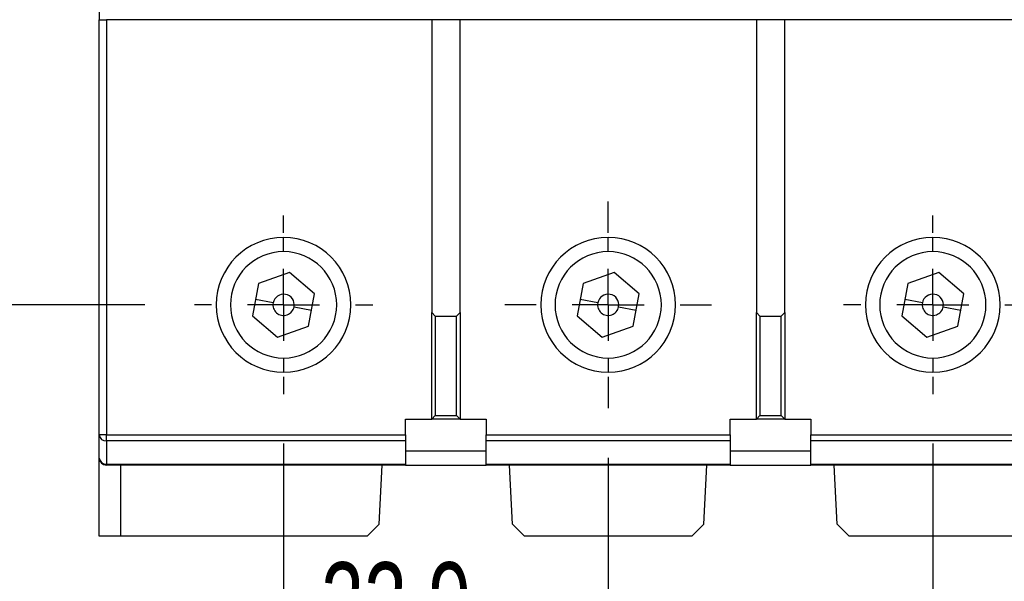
# Model space of a CAD drawing. Header units: millimetres. Extents: x 0 to 768, y 0 to 594.
# Tile 4 of 22: x 139 to 208, y 117 to 157. Entities that reach past the tile are written whole.
import ezdxf

# ---------------------------------------------------------------- set-up
doc = ezdxf.new("R2010")
doc.units = ezdxf.units.MM
doc.header["$LTSCALE"] = 2.75
doc.linetypes.add('CENTERX2', pattern=[20.32, 12.7, -2.54, 2.54, -2.54])
doc.layers.add('CENTER', color=40, linetype='CENTERX2')
doc.layers.add('DIMENSIONS', color=140, linetype='Continuous', lineweight=25)
doc.styles.add('SLDTEXTSTYLE0', font='TXT', dxfattribs={"width": 0.7})
doc.dimstyles.new('SLDDIMSTYLE0', dxfattribs={"dimtxt": 5.934521, "dimasz": 9.0805, "dimexe": 0, "dimexo": 0.0625, "dimgap": 1.48363, "dimtad": 0, "dimtih": 1, "dimtoh": 1, "dimdec": 1, "dimrnd": 1e-09, "dimzin": 12, "dimdsep": 46, "dimtxsty": 'SLDTEXTSTYLE0', "dimsah": 1, "dimcen": 0.09, "dimadec": 0, "dimazin": 3, "dimtfac": 1, "dimtdec": 1, "dimtmove": 0, "dimatfit": 0, "dimfxl": 0, "dimfrac": 2, "dimtolj": 1, "dimtzin": 12, "dimarcsym": 0})
doc.dimstyles.new('SLDDIMSTYLE1', dxfattribs={"dimtxt": 5.934521, "dimasz": 9.0805, "dimexe": 0, "dimexo": 0.0625, "dimgap": 1.48363, "dimtad": 0, "dimtih": 1, "dimtoh": 1, "dimdec": 1, "dimrnd": 1e-09, "dimzin": 12, "dimdsep": 46, "dimtxsty": 'SLDTEXTSTYLE0', "dimsah": 1, "dimcen": 0.09, "dimadec": 0, "dimazin": 3, "dimtfac": 1, "dimtdec": 1, "dimtofl": 0, "dimtmove": 0, "dimatfit": 3, "dimfxl": 0, "dimfrac": 2, "dimtolj": 1, "dimtzin": 12, "dimarcsym": 0})
doc.dimstyles.new('SLDDIMSTYLE3', dxfattribs={"dimtxt": 5.934521, "dimasz": 9.0805, "dimexe": 0, "dimexo": 0.0625, "dimgap": 1.48363, "dimtad": 0, "dimtih": 1, "dimtoh": 1, "dimdec": 1, "dimrnd": 1e-09, "dimzin": 4, "dimdsep": 46, "dimtxsty": 'SLDTEXTSTYLE0', "dimsah": 1, "dimcen": 0.09, "dimadec": 0, "dimazin": 1, "dimtfac": 1, "dimtdec": 1, "dimtofl": 0, "dimtmove": 0, "dimatfit": 3, "dimfxl": 0, "dimfrac": 2, "dimtolj": 1, "dimtzin": 12, "dimarcsym": 0})

# ---------------------------------------------------------------- blocks, each defined once
blk = doc.blocks.new('_D')
at = {"layer": 'DIMENSIONS'}
for p, q in [((157.222, 127.058), (157.222, 101.127)), ((180.122, 126.058), (180.122, 101.127)), ((157.222, 109.858), (139.76, 109.858)), ((159.855, 109.858), (157.862, 109.858)), ((157.862, 109.858), (157.862, 100.426)), ((177.49, 109.858), (179.483, 109.858)), ((179.483, 109.858), (179.483, 100.426)), ((180.122, 109.858), (197.585, 109.858)), ((157.862, 100.426), (159.855, 100.426)), ((179.483, 100.426), (177.49, 100.426))]:
    blk.add_line(p, q, dxfattribs=at)
for points in [[(157.222, 109.858), (148.142, 111.255), (148.142, 108.461)], [(180.122, 109.858), (189.203, 108.461), (189.203, 111.255)]]:
    blk.add_solid(points, dxfattribs=at)
at = {"layer": 'DIMENSIONS', "char_height": 5.8208, "attachment_point": 1, "style": 'SLDTEXTSTYLE0'}
for s, insert in [('22.9', (159.855, 118.69)), ('0.90', (159.855, 107.929))]:
    blk.add_mtext(s, dxfattribs=dict(at, insert=insert))
blk = doc.blocks.new('_D_1')
at = {"layer": 'DIMENSIONS'}
for p, q in [((157.222, 127.058), (157.222, 78.073)), ((203.022, 127.058), (203.022, 78.073)), ((157.222, 86.804), (163.262, 86.804)), ((171.305, 86.804), (169.312, 86.804)), ((169.312, 86.804), (169.312, 77.372)), ((188.94, 86.804), (190.933, 86.804)), ((190.933, 86.804), (190.933, 77.372)), ((203.022, 86.804), (196.983, 86.804)), ((169.312, 77.372), (171.305, 77.372)), ((190.933, 77.372), (188.94, 77.372))]:
    blk.add_line(p, q, dxfattribs=at)
for points in [[(157.222, 86.804), (166.303, 85.407), (166.303, 88.201)], [(203.022, 86.804), (193.942, 88.201), (193.942, 85.407)]]:
    blk.add_solid(points, dxfattribs=at)
at = {"layer": 'DIMENSIONS', "char_height": 5.8208, "attachment_point": 1, "style": 'SLDTEXTSTYLE0'}
for s, insert in [('45.8', (171.305, 95.636)), ('1.80', (171.305, 84.876))]:
    blk.add_mtext(s, dxfattribs=dict(at, insert=insert))
blk = doc.blocks.new('_D_6')
at = {"layer": 'DIMENSIONS'}
for p, q in [((146.44, 252.84), (69.572, 252.84)), ((78.303, 252.84), (78.303, 205.601)), ((69.486, 194.84), (67.493, 194.84)), ((67.493, 194.84), (67.493, 185.408)), ((87.121, 194.84), (89.113, 194.84)), ((89.113, 194.84), (89.113, 185.408)), ((67.493, 185.408), (69.486, 185.408)), ((89.113, 185.408), (87.121, 185.408)), ((78.303, 136.84), (78.303, 184.08)), ((147.44, 136.84), (69.572, 136.84))]:
    blk.add_line(p, q, dxfattribs=at)
for points in [[(78.303, 252.84), (76.906, 243.76), (79.7, 243.76)], [(78.303, 136.84), (79.7, 145.921), (76.906, 145.921)]]:
    blk.add_solid(points, dxfattribs=at)
at = {"layer": 'DIMENSIONS', "char_height": 5.8208, "attachment_point": 1, "style": 'SLDTEXTSTYLE0'}
for s, insert in [('116.0', (67.017, 203.672)), ('4.57', (69.486, 192.912))]:
    blk.add_mtext(s, dxfattribs=dict(at, insert=insert))
blk = doc.blocks.new('SW_CENTERMARKSYMBOL_0')
at = {"layer": 'CENTER', "color": 0}
for p, q in [((0, 5.08), (0, 6.29)), ((0, 0), (0, 2.54)), ((-5.08, 0), (-6.29, 0)), ((0, 0), (-2.54, 0)), ((0, 0), (0, -2.54)), ((0, 0), (2.54, 0)), ((5.08, 0), (6.29, 0)), ((0, -5.08), (0, -6.29))]:
    blk.add_line(p, q, dxfattribs=at)
blk = doc.blocks.new('SW_CENTERMARKSYMBOL_1')
at = {"layer": 'CENTER', "color": 0}
for p, q in [((0, 5.08), (0, 7.29)), ((0, 0), (0, 2.54)), ((-5.08, 0), (-7.29, 0)), ((0, 0), (-2.54, 0)), ((0, 0), (0, -2.54)), ((0, 0), (2.54, 0)), ((5.08, 0), (7.29, 0)), ((0, -5.08), (0, -7.29))]:
    blk.add_line(p, q, dxfattribs=at)
blk = doc.blocks.new('SW_CENTERMARKSYMBOL_2')
at = {"layer": 'CENTER', "color": 0}
for p, q in [((0, 5.08), (0, 6.29)), ((0, 0), (0, 2.54)), ((-5.08, 0), (-6.29, 0)), ((0, 0), (-2.54, 0)), ((0, 0), (0, -2.54)), ((0, 0), (2.54, 0)), ((5.08, 0), (6.29, 0)), ((0, -5.08), (0, -6.29))]:
    blk.add_line(p, q, dxfattribs=at)

msp = doc.modelspace()

# ---------------------------------------------------------------- linework, layer by layer
for p, q in [((144.222, 157.64), (144.222, 156.94)), ((144.222, 127.676), (144.222, 156.94)), ((144.222, 156.94), (144.722, 156.94)), ((144.722, 156.94), (144.722, 127.676)), ((167.672, 156.94), (144.722, 156.94)), ((167.672, 156.94), (167.672, 136.29)), ((169.672, 156.94), (167.672, 156.94)), ((169.672, 136.29), (169.672, 156.94)), ((190.572, 156.94), (169.672, 156.94)), ((190.572, 156.94), (190.572, 136.29)), ((192.572, 156.94), (190.572, 156.94)), ((192.572, 136.29), (192.572, 156.94)), ((215.522, 156.94), (192.572, 156.94)), ((157.222, 140.59), (157.222, 141.59)), ((180.122, 140.59), (180.122, 141.59)), ((203.022, 140.59), (203.022, 141.59)), ((157.651, 139.121), (155.461, 138.352)), ((159.412, 137.61), (157.651, 139.121)), ((180.551, 139.121), (178.361, 138.352)), ((182.312, 137.61), (180.551, 139.121)), ((203.451, 139.121), (201.261, 138.352)), ((205.212, 137.61), (203.451, 139.121)), ((155.461, 138.352), (155.033, 136.071)), ((178.361, 138.352), (177.933, 136.071)), ((201.261, 138.352), (200.833, 136.071)), ((158.984, 135.329), (159.412, 137.61)), ((181.884, 135.329), (182.312, 137.61)), ((204.784, 135.329), (205.212, 137.61)), ((156.485, 136.979), (155.247, 137.211)), ((179.385, 136.979), (178.147, 137.211)), ((202.285, 136.979), (201.047, 137.211)), ((157.96, 136.702), (159.198, 136.469)), ((167.672, 128.79), (167.672, 136.29)), ((167.672, 136.29), (167.922, 136.04)), ((169.422, 136.04), (169.672, 136.29)), ((169.672, 136.29), (169.672, 128.79)), ((180.86, 136.702), (182.098, 136.469)), ((190.572, 128.79), (190.572, 136.29)), ((190.572, 136.29), (190.822, 136.04)), ((192.322, 136.04), (192.572, 136.29)), ((192.572, 136.29), (192.572, 128.79)), ((203.76, 136.702), (204.998, 136.469)), ((155.033, 136.071), (156.794, 134.559)), ((167.922, 136.04), (167.922, 129.04)), ((167.922, 136.04), (169.422, 136.04)), ((169.422, 129.04), (169.422, 136.04)), ((177.933, 136.071), (179.694, 134.559)), ((190.822, 136.04), (190.822, 129.04)), ((190.822, 136.04), (192.322, 136.04)), ((192.322, 129.04), (192.322, 136.04)), ((200.833, 136.071), (202.594, 134.559)), ((156.794, 134.559), (158.984, 135.329)), ((179.694, 134.559), (181.884, 135.329)), ((202.594, 134.559), (204.784, 135.329)), ((157.222, 133.09), (157.222, 132.09)), ((180.122, 133.09), (180.122, 132.09)), ((203.022, 133.09), (203.022, 132.09)), ((165.822, 127.676), (165.822, 128.79)), ((165.822, 128.79), (167.672, 128.79)), ((167.922, 129.04), (167.672, 128.79)), ((169.672, 128.79), (167.672, 128.79)), ((167.922, 129.04), (169.422, 129.04)), ((169.422, 129.04), (169.672, 128.79)), ((169.672, 128.79), (171.522, 128.79)), ((171.522, 128.79), (171.522, 127.676)), ((188.722, 128.79), (190.572, 128.79)), ((188.722, 127.676), (188.722, 128.79)), ((190.822, 129.04), (190.572, 128.79)), ((192.572, 128.79), (190.572, 128.79)), ((190.822, 129.04), (192.322, 129.04)), ((192.322, 129.04), (192.572, 128.79)), ((192.572, 128.79), (194.422, 128.79)), ((194.422, 128.79), (194.422, 127.676)), ((144.722, 127.676), (144.222, 127.676)), ((144.222, 126.04), (144.222, 127.676)), ((144.722, 127.676), (165.822, 127.676)), ((144.722, 127.243), (144.722, 127.676)), ((165.822, 127.243), (144.722, 127.243)), ((144.722, 127.243), (144.722, 125.607)), ((165.822, 127.676), (165.822, 127.243)), ((165.822, 127.243), (165.822, 125.607)), ((171.522, 127.676), (188.722, 127.676)), ((171.522, 127.243), (171.522, 127.676)), ((188.722, 127.243), (171.522, 127.243)), ((171.522, 125.607), (171.522, 127.243)), ((188.722, 127.676), (188.722, 127.243)), ((188.722, 127.243), (188.722, 125.607)), ((194.422, 127.676), (215.522, 127.676)), ((194.422, 127.243), (194.422, 127.676)), ((215.522, 127.243), (194.422, 127.243)), ((194.422, 125.607), (194.422, 127.243)), ((165.822, 126.54), (171.522, 126.54)), ((188.722, 126.54), (194.422, 126.54)), ((144.222, 120.54), (144.222, 126.04)), ((144.722, 125.607), (165.822, 125.607)), ((144.722, 125.607), (144.722, 125.54)), ((165.822, 125.54), (144.722, 125.54)), ((145.722, 125.54), (145.722, 120.54)), ((163.967, 121.384), (164.185, 125.54)), ((165.822, 125.607), (165.822, 125.54)), ((165.822, 125.54), (171.522, 125.54)), ((171.522, 125.607), (188.722, 125.607)), ((171.522, 125.54), (171.522, 125.607)), ((188.722, 125.54), (171.522, 125.54)), ((173.378, 121.384), (173.16, 125.54)), ((186.867, 121.384), (187.085, 125.54)), ((188.722, 125.607), (188.722, 125.54)), ((188.722, 125.54), (194.422, 125.54)), ((194.422, 125.607), (215.522, 125.607)), ((194.422, 125.54), (194.422, 125.607)), ((215.772, 125.54), (194.422, 125.54)), ((196.278, 121.384), (196.06, 125.54)), ((163.122, 120.54), (163.967, 121.384)), ((173.378, 121.384), (174.222, 120.54)), ((186.022, 120.54), (186.867, 121.384)), ((196.278, 121.384), (197.122, 120.54)), ((145.722, 120.54), (144.222, 120.54)), ((163.122, 120.54), (145.722, 120.54)), ((186.022, 120.54), (174.222, 120.54)), ((214.522, 120.54), (197.122, 120.54))]:
    msp.add_line(p, q)
for centre, radius, start, end in [((157.222, 136.84), 4.75, 90, 270), ((157.222, 136.84), 4.75, 270, 90), ((180.122, 136.84), 4.75, 90, 270), ((180.122, 136.84), 4.75, 270, 90), ((203.022, 136.84), 4.75, 90, 270), ((203.022, 136.84), 4.75, 270, 90), ((157.222, 136.84), 3.75, 90, 270), ((157.222, 136.84), 3.75, 270, 90), ((180.122, 136.84), 3.75, 90, 270), ((180.122, 136.84), 3.75, 270, 90), ((203.022, 136.84), 3.75, 90, 270), ((203.022, 136.84), 3.75, 270, 90), ((157.222, 136.84), 0.75, 349.36505, 169.36505), ((180.122, 136.84), 0.75, 349.36505, 169.36505), ((203.022, 136.84), 0.75, 349.36505, 169.36505), ((157.222, 136.84), 0.75, 169.36505, 349.36505), ((180.122, 136.84), 0.75, 169.36505, 349.36505), ((203.022, 136.84), 0.75, 169.36505, 349.36505), ((144.691, 127.712), 0.47, 184.40195, 273.81126), ((144.691, 126.076), 0.47, 184.40195, 273.81126), ((144.722, 126.04), 0.5, 180, 270)]:
    msp.add_arc(centre, radius, start, end)

# ---------------------------------------------------------------- block references
at = {"layer": 'CENTER'}
for name, p in [('SW_CENTERMARKSYMBOL_1', (180.122, 136.84)), ('SW_CENTERMARKSYMBOL_0', (157.222, 136.84)), ('SW_CENTERMARKSYMBOL_2', (203.022, 136.84))]:
    msp.add_blockref(name, p, dxfattribs=at)

# ---------------------------------------------------------------- dimensions: what is measured, and where the dimension line sits
at = {"layer": 'DIMENSIONS'}
dim = msp.add_linear_dim(base=(78.303, 136.84), p1=(149.932, 252.84), p2=(150.932, 136.84), angle=90, dimstyle='SLDDIMSTYLE3', dxfattribs=at)
dim.commit()
dim.dimension.update_dxf_attribs({"geometry": '_D_6', "text_midpoint": (78.303, 194.84), "dimtype": 160})
for base, p2, dimstyle, picture, middle in [((180.122, 109.858), (180.122, 129.55), 'SLDDIMSTYLE0', '_D', (168.672, 109.858)), ((203.022, 86.804), (203.022, 130.55), 'SLDDIMSTYLE1', '_D_1', (180.122, 86.804))]:
    dim = msp.add_linear_dim(base=base, p1=(157.222, 130.55), p2=p2, dimstyle=dimstyle, dxfattribs=at)
    dim.commit()
    dim.dimension.update_dxf_attribs({"geometry": picture, "text_midpoint": middle, "dimtype": 160})

doc.saveas('drawing.dxf')
